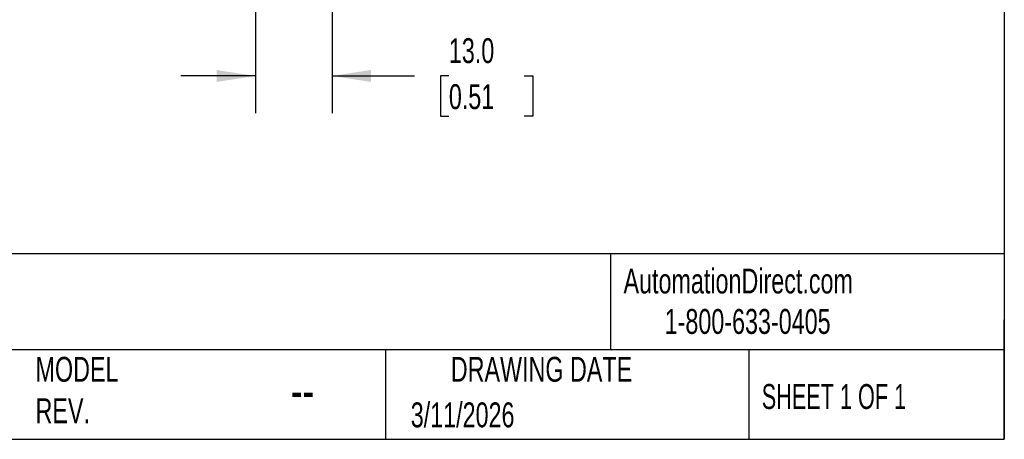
# Model space of a CAD drawing. Header units: millimetres. Extents: x 13 to 546, y 13 to 419.
# Tile 10 of 20: x 379 to 546, y 13 to 84. Entities that reach past the tile are written whole.
import ezdxf

# ---------------------------------------------------------------- set-up
doc = ezdxf.new("R2010")
doc.units = ezdxf.units.MM
doc.header["$LTSCALE"] = 2
doc.linetypes.add('SLD-Solid', pattern=[0])
doc.layers.add('DIMENSIONS', color=140, linetype='SLD-Solid', lineweight=25)
doc.layers.add('TEXT', color=140, linetype='SLD-Solid', lineweight=25)
doc.styles.add('SLDTEXTSTYLE0', font='TXT', dxfattribs={"width": 0.7})
doc.styles.add('SLDTEXTSTYLE1', font='TXT', dxfattribs={"width": 0.65})
doc.dimstyles.new('SLDDIMSTYLE4', dxfattribs={"dimtxt": 4.316016, "dimasz": 6.604, "dimexe": 0, "dimexo": 0.0625, "dimgap": 1.079004, "dimtad": 0, "dimtih": 1, "dimtoh": 1, "dimdec": 1, "dimrnd": 1e-09, "dimzin": 4, "dimdsep": 46, "dimtxsty": 'SLDTEXTSTYLE0', "dimsah": 1, "dimcen": 0.09, "dimadec": 0, "dimazin": 1, "dimtfac": 1, "dimtdec": 1, "dimtmove": 0, "dimatfit": 0, "dimfxl": 0, "dimfrac": 2, "dimtolj": 1, "dimtzin": 12, "dimarcsym": 0})

# ---------------------------------------------------------------- blocks, each defined once
blk = doc.blocks.new('_D_7')
at = {"layer": 'DIMENSIONS'}
for p, q in [((431.85, 136.23), (431.85, 68.17)), ((418.85, 114.98), (418.85, 68.17)), ((418.85, 74.52), (406.15, 74.52)), ((431.85, 74.52), (445.86, 74.52)), ((451.71, 74.52), (450.26, 74.52)), ((450.26, 74.52), (450.26, 67.66)), ((464.53, 74.52), (465.98, 74.52)), ((465.98, 74.52), (465.98, 67.66)), ((450.26, 67.66), (451.71, 67.66)), ((465.98, 67.66), (464.53, 67.66))]:
    blk.add_line(p, q, dxfattribs=at)
for points in [[(418.85, 74.52), (412.24, 75.53), (412.24, 73.5)], [(431.85, 74.52), (438.45, 73.5), (438.45, 75.53)]]:
    blk.add_solid(points, dxfattribs=at)
at = {"layer": 'DIMENSIONS', "char_height": 4.233, "attachment_point": 1, "style": 'SLDTEXTSTYLE0'}
for s, insert in [('13.0', (451.71, 80.94)), ('0.51', (451.71, 73.11))]:
    blk.add_mtext(s, dxfattribs=dict(at, insert=insert))
blk = doc.blocks.new('_D_9')
at = {"layer": 'DIMENSIONS'}
for p, q in [((386.81, 117.52), (386.81, 130.22)), ((416.31, 117.52), (380.46, 117.52)), ((407.41, 106.52), (380.46, 106.52)), ((386.81, 85.99), (386.81, 106.52)), ((353.5, 85.99), (352.05, 85.99)), ((352.05, 85.99), (352.05, 79.13)), ((366.33, 85.99), (367.78, 85.99)), ((367.78, 85.99), (367.78, 79.13)), ((374.11, 85.99), (386.81, 85.99)), ((352.05, 79.13), (353.5, 79.13)), ((367.78, 79.13), (366.33, 79.13))]:
    blk.add_line(p, q, dxfattribs=at)
for points in [[(386.81, 117.52), (387.83, 124.12), (385.79, 124.12)], [(386.81, 106.52), (385.79, 99.91), (387.83, 99.91)]]:
    blk.add_solid(points, dxfattribs=at)
at = {"layer": 'DIMENSIONS', "char_height": 4.233, "attachment_point": 1, "style": 'SLDTEXTSTYLE0'}
for s, insert in [('11.0', (353.5, 92.41)), ('0.43', (353.5, 84.59))]:
    blk.add_mtext(s, dxfattribs=dict(at, insert=insert))

msp = doc.modelspace()

# ---------------------------------------------------------------- linework, layer by layer
at = {"layer": 'TEXT'}
for p, q in [((546.1, 419.1), (546.1, 12.7)), ((546.1, 44.25), (12.7, 44.25)), ((479.15, 44.25), (479.15, 27.94)), ((546.1, 12.7), (546.1, 33.02)), ((546.1, 27.94), (12.7, 27.94)), ((440.93, 27.94), (440.93, 12.7)), ((502.7, 27.94), (502.7, 12.7)), ((12.7, 12.7), (546.1, 12.7))]:
    msp.add_line(p, q, dxfattribs=at)

# ---------------------------------------------------------------- texts
for s, insert, char_height, attachment_point, style in [('AutomationDirect.com', (481.39, 41.75), 4.2333, 1, 'SLDTEXTSTYLE0'), ('1-800-633-0405', (488.38, 34.87), 4.2333, 1, 'SLDTEXTSTYLE0'), ('MODEL ^JREV.', (381.47, 26.73), 4.2333, 1, 'SLDTEXTSTYLE0'), ('DRAWING DATE', (467.45, 26.73), 4.2333, 2, 'SLDTEXTSTYLE0'), ('SHEET 1 OF 1', (504.88, 22.1), 4.2333, 1, 'SLDTEXTSTYLE1'), ('--', (424.86, 24.15), 6.35, 1, 'SLDTEXTSTYLE0'), ('3/11/2026', (445.23, 18.98), 4.233, 1, 'SLDTEXTSTYLE0')]:
    msp.add_mtext(s, dxfattribs=dict(at, insert=insert, char_height=char_height, attachment_point=attachment_point, style=style))

# ---------------------------------------------------------------- dimensions: what is measured, and where the dimension line sits
at = {"layer": 'DIMENSIONS'}
dim = msp.add_linear_dim(base=(418.85, 74.52), p1=(431.85, 138.77), p2=(418.85, 117.52), dimstyle='SLDDIMSTYLE4', dxfattribs=at)
dim.commit()
dim.dimension.update_dxf_attribs({"geometry": '_D_7', "text_midpoint": (458.12, 74.52), "dimtype": 160})
dim = msp.add_linear_dim(base=(386.81, 117.52), p1=(409.95, 106.52), p2=(418.85, 117.52), angle=90, dimstyle='SLDDIMSTYLE4', dxfattribs=at)
dim.commit()
dim.dimension.update_dxf_attribs({"geometry": '_D_9', "text_midpoint": (386.81, 85.99), "dimtype": 160})

doc.saveas('drawing.dxf')
